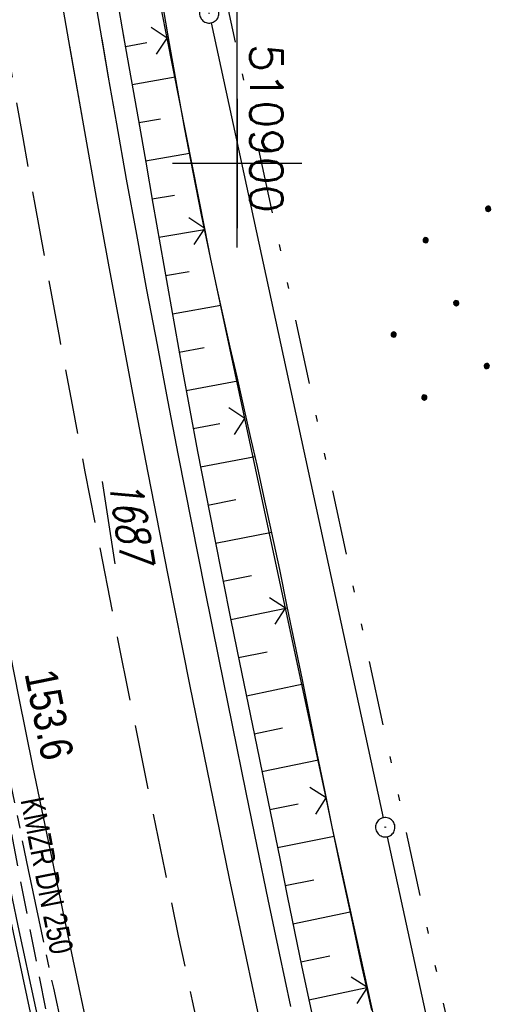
# Model space of a CAD drawing. Extents: x 510637 to 511182, y 471777 to 472747.
# Tile 5 of 42: x 510883 to 510920, y 471835 to 471911. Entities that reach past the tile are written whole.
import ezdxf

# ---------------------------------------------------------------- set-up
doc = ezdxf.new("R2010")
doc.units = 0
doc.header["$LTSCALE"] = 10
doc.header["$MEASUREMENT"] = 0
for name, pattern in [('ACHSE', [5.5, 4, -0.5, 0.5, -0.5]), ('LT00', [0]), ('LT05', [0.7, 0.5, -0.2]), ('LT09', [0.54, 0.2, -0.1, 0.02, -0.1, 0.02, -0.1]), ('STRICHLINIE2', [0.375, 0.25, -0.125])]:
    doc.linetypes.add(name, pattern=pattern)
doc.layers.get('0').update_dxf_attribs({"linetype": 'LT00'})
for name, color, linetype in [('-AX-020', 250, 'ACHSE'), ('-Haltung', 182, 'STRICHLINIE2'), ('-Haltungsbeschriftung', 182, 'LT00'), ('-ST-20-1', 250, 'LT00'), ('DFK_AB_FLNR', 7, 'Continuous'), ('DFK_AB_L', 21, 'LT00'), ('DFK_AB_P', 7, 'LT00'), ('DFK_NUTZUNG', 250, 'LT00'), ('GEMARKUNGSGRENZE', 3, 'LT09'), ('V94_AFBR_BAB', 250, 'LT00'), ('V94_BOESCH', 250, 'LT00'), ('V94_BOSCHUNG', 250, 'LT00'), ('V94_LD_MARK', 250, 'LT00'), ('V94_LG_MARK', 250, 'LT05'), ('V94_RASTER', 250, 'LT00'), ('V94_RINNE', 182, 'LT00'), ('V94_ZAUN', 40, 'LT00'), ('V95_AFBR_BAB', 250, 'LT00'), ('V95_BOESCH', 250, 'LT00'), ('V95_BOSCHUNG', 250, 'LT00'), ('V95_LD_MARK', 250, 'LT00'), ('V95_LG_MARK', 250, 'LT05'), ('V95_RASTER', 250, 'LT00'), ('V95_RINNE', 182, 'LT00'), ('V95_ZAUN', 40, 'LT00')]:
    doc.layers.add(name, color=color, linetype=linetype)
doc.styles.add('Beschrift', font='ARIAL.TTF')
doc.styles.add('Haltungsbeschriftung', font='ARIAL.TTF', dxfattribs={"width": 0.75})
doc.styles.get("Standard").update_dxf_attribs({"font": 'romans.shx'})

# ---------------------------------------------------------------- blocks, each defined once
blk = doc.blocks.new('SYMB0003')
at = {"color": 0, "linetype": 'ByBlock'}
for p, q in [((-0.015712, 0), (0.010166, 0.012015)), ((0, -0.021257), (-0.015712, 0)), ((0.010166, 0.012015), (0, -0.021257))]:
    blk.add_line(p, q, dxfattribs=at)
for points in [[(-0.031395, 0.499013), (-0.093691, 0.491144), (-0.154509, 0.475528), (-0.21289, 0.452414), (-0.267913, 0.422164), (-0.318712, 0.385257), (-0.364484, 0.342274), (-0.404509, 0.293893), (-0.438154, 0.240877), (-0.464888, 0.184062), (-0.484292, 0.124345), (-0.496058, 0.062667), (-0.5, 0)], [(-0.5, 0), (-0.496058, -0.062667), (-0.484292, -0.124345), (-0.464888, -0.184062), (-0.438154, -0.240877), (-0.404509, -0.293893), (-0.364485, -0.342274), (-0.318712, -0.385257), (-0.267914, -0.422164), (-0.21289, -0.452414), (-0.154509, -0.475529), (-0.093691, -0.491144), (-0.031395, -0.499014), (0.031395, -0.499014)], [(0.5, 0), (0.496057, 0.062667), (0.484292, 0.124345), (0.464888, 0.184062), (0.438153, 0.240877), (0.404509, 0.293893), (0.364484, 0.342274), (0.318712, 0.385257), (0.267913, 0.422164), (0.21289, 0.452414), (0.154509, 0.475528), (0.093691, 0.491144), (0.031395, 0.499013), (-0.031395, 0.499013)], [(0.031395, -0.499014), (0.093691, -0.491144), (0.154509, -0.475529), (0.21289, -0.452414), (0.267914, -0.422164), (0.318712, -0.385257), (0.364485, -0.342274), (0.404509, -0.293893), (0.438154, -0.240877), (0.464889, -0.184062), (0.484292, -0.124345), (0.496058, -0.062667), (0.5, 0)]]:
    blk.add_lwpolyline(points, dxfattribs=at)
blk = doc.blocks.new('SYMB0024')
at = {"color": 0, "linetype": 'ByBlock'}
for p, q in [((-0.5, 0.5), (0, 0)), ((0, 0), (0.5, 0.5))]:
    blk.add_line(p, q, dxfattribs=at)
blk = doc.blocks.new('Ackerland7')
at = {"layer": 'DFK_NUTZUNG', "color": 0, "linetype": 'ByBlock'}
for p, q in [((-4, 3.928), (-4, 3.67)), ((-3.95, 3.628), (-3.95, 3.97)), ((-3.9, 3.99), (-3.9, 3.607)), ((-3.85, 3.601), (-3.85, 3.997)), ((-3.8, 3.99), (-3.8, 3.607)), ((-3.75, 3.628), (-3.75, 3.97)), ((-3.7, 3.928), (-3.7, 3.67)), ((3.7, 3.929), (3.7, 3.671)), ((3.75, 3.629), (3.75, 3.971)), ((3.8, 3.992), (3.8, 3.608)), ((3.85, 3.602), (3.85, 3.998)), ((3.9, 3.992), (3.9, 3.608)), ((3.95, 3.629), (3.95, 3.971)), ((4, 3.929), (4, 3.671)), ((-3.65, 3.798), (-3.65, 3.8)), ((4.05, 3.799), (4.05, 3.801)), ((-7.85, 0.129), (-7.85, -0.129)), ((-7.8, -0.171), (-7.8, 0.171)), ((-7.75, 0.192), (-7.75, -0.192)), ((-7.7, -0.198), (-7.7, 0.198)), ((-7.65, 0.192), (-7.65, -0.192)), ((-7.6, -0.171), (-7.6, 0.171)), ((-7.55, 0.129), (-7.55, -0.129)), ((-7.5, -0.001), (-7.5, 0.001)), ((-0.15, 0.129), (-0.15, -0.129)), ((-0.1, -0.171), (-0.1, 0.171)), ((-0.05, 0.192), (-0.05, -0.192)), ((0, -0.198), (0, 0.198)), ((0.05, 0.192), (0.05, -0.192)), ((0.1, -0.171), (0.1, 0.171)), ((0.15, 0.129), (0.15, -0.129)), ((0.2, -0.001), (0.2, 0.001)), ((7.55, 0.129), (7.55, -0.129)), ((7.6, -0.171), (7.6, 0.171)), ((7.65, 0.192), (7.65, -0.192)), ((7.7, -0.198), (7.7, 0.198)), ((7.75, 0.192), (7.75, -0.192)), ((7.8, -0.171), (7.8, 0.171)), ((7.85, 0.129), (7.85, -0.129)), ((7.9, -0.001), (7.9, 0.001)), ((-4, -3.671), (-4, -3.929)), ((-3.95, -3.971), (-3.95, -3.629)), ((-3.9, -3.608), (-3.9, -3.992)), ((-3.85, -3.998), (-3.85, -3.602)), ((-3.8, -3.608), (-3.8, -3.992)), ((-3.75, -3.971), (-3.75, -3.629)), ((-3.7, -3.671), (-3.7, -3.929)), ((-3.65, -3.801), (-3.65, -3.799)), ((3.7, -3.671), (3.7, -3.929)), ((3.75, -3.971), (3.75, -3.629)), ((3.8, -3.608), (3.8, -3.992)), ((3.85, -3.998), (3.85, -3.602)), ((3.9, -3.608), (3.9, -3.992)), ((3.95, -3.971), (3.95, -3.629)), ((4, -3.671), (4, -3.929)), ((4.05, -3.801), (4.05, -3.799))]:
    blk.add_line(p, q, dxfattribs=at)
for points in [[(-3.65, 3.799), (-3.67, 3.886), (-3.725, 3.955), (-3.805, 3.994), (-3.894, 3.994), (-3.975, 3.955), (-4.03, 3.886), (-4.05, 3.799), (-4.03, 3.712), (-3.975, 3.642), (-3.894, 3.604), (-3.805, 3.604), (-3.725, 3.642), (-3.67, 3.712), (-3.65, 3.799)], [(4.05, 3.8), (4.03, 3.887), (3.975, 3.956), (3.894, 3.995), (3.805, 3.995), (3.725, 3.956), (3.67, 3.887), (3.65, 3.8), (3.67, 3.713), (3.725, 3.644), (3.805, 3.605), (3.894, 3.605), (3.975, 3.644), (4.03, 3.713), (4.05, 3.8)], [(-7.5, 0), (-7.52, 0.087), (-7.575, 0.156), (-7.655, 0.195), (-7.744, 0.195), (-7.825, 0.156), (-7.88, 0.087), (-7.9, 0)], [(0.2, 0), (0.18, 0.087), (0.125, 0.156), (0.045, 0.195), (-0.044, 0.195), (-0.125, 0.156), (-0.18, 0.087), (-0.2, 0)], [(-0.2, 0), (-0.18, -0.087), (-0.125, -0.156), (-0.044, -0.195), (0.045, -0.195), (0.125, -0.156), (0.18, -0.087), (0.2, 0)], [(7.9, 0), (7.88, 0.087), (7.825, 0.156), (7.744, 0.195), (7.655, 0.195), (7.575, 0.156), (7.52, 0.087), (7.5, 0)], [(7.5, 0), (7.52, -0.087), (7.575, -0.156), (7.655, -0.195), (7.744, -0.195), (7.825, -0.156), (7.88, -0.087), (7.9, 0)], [(-7.9, 0), (-7.88, -0.087), (-7.825, -0.156), (-7.744, -0.195), (-7.655, -0.195), (-7.575, -0.156), (-7.52, -0.087), (-7.5, 0)], [(-3.65, -3.8), (-3.67, -3.713), (-3.725, -3.644), (-3.805, -3.605), (-3.894, -3.605), (-3.975, -3.644), (-4.03, -3.713), (-4.05, -3.8), (-4.03, -3.887), (-3.975, -3.956), (-3.894, -3.995), (-3.805, -3.995), (-3.725, -3.956), (-3.67, -3.887), (-3.65, -3.8)], [(4.05, -3.8), (4.03, -3.713), (3.975, -3.644), (3.894, -3.605), (3.805, -3.605), (3.725, -3.644), (3.67, -3.713), (3.65, -3.8), (3.67, -3.887), (3.725, -3.956), (3.805, -3.995), (3.894, -3.995), (3.975, -3.956), (4.03, -3.887), (4.05, -3.8)]]:
    blk.add_lwpolyline(points, dxfattribs=at)

msp = doc.modelspace()

# ---------------------------------------------------------------- linework, layer by layer
at = {"layer": '-AX-020', "ltscale": 0.2, "flags": 128}
msp.add_lwpolyline([(511023.585, 472714.433), (511020.976, 472710.349), (511016.012, 472702.431), (511011.117, 472694.472), (511006.29, 472686.471), (511001.532, 472678.429), (510996.842, 472670.347), (510992.223, 472662.225), (510987.672, 472654.063), (510983.192, 472645.863), (510978.782, 472637.625), (510974.443, 472629.349), (510970.175, 472621.036), (510965.978, 472612.687), (510961.853, 472604.303), (510957.799, 472595.883), (510953.818, 472587.43), (510949.91, 472578.942), (510946.074, 472570.422), (510942.311, 472561.868), (510938.622, 472553.283), (510935.007, 472544.666), (510931.465, 472536.02), (510927.997, 472527.343), (510924.604, 472518.636), (510921.286, 472509.901), (510918.042, 472501.138), (510914.874, 472492.347), (510911.781, 472483.529), (510908.763, 472474.686), (510905.821, 472465.817), (510902.956, 472456.923), (510900.166, 472448.004), (510897.454, 472439.062), (510894.817, 472430.098), (510892.258, 472421.111), (510889.776, 472412.102), (510887.37, 472403.073), (510885.043, 472394.023), (510882.792, 472384.954), (510880.62, 472375.866), (510878.525, 472366.759), (510876.509, 472357.635), (510874.57, 472348.494), (510872.71, 472339.337), (510870.929, 472330.164), (510869.226, 472320.976), (510867.602, 472311.774), (510866.056, 472302.558), (510864.59, 472293.33), (510863.202, 472284.089), (510861.894, 472274.837), (510860.665, 472265.574), (510859.516, 472256.301), (510858.445, 472247.018), (510857.455, 472237.726), (510856.544, 472228.427), (510855.712, 472219.119), (510854.96, 472209.806), (510854.288, 472200.485), (510853.696, 472191.159), (510853.184, 472181.829), (510852.752, 472172.495), (510852.399, 472163.157), (510852.127, 472153.817), (510851.934, 472144.475), (510851.822, 472135.131), (510851.789, 472125.787), (510851.836, 472116.443), (510851.964, 472107.1), (510852.009, 472104.711), (510852.237, 472095.37), (510852.543, 472086.03), (510852.927, 472076.694), (510853.387, 472067.361), (510853.922, 472058.032), (510854.53, 472048.707), (510855.21, 472039.388), (510855.961, 472030.074), (510856.782, 472020.766), (510857.671, 472011.464), (510858.627, 472002.169), (510859.649, 471992.88), (510860.734, 471983.599), (510861.883, 471974.326), (510863.094, 471965.06), (510864.364, 471955.802), (510865.694, 471946.554), (510867.082, 471937.313), (510868.525, 471928.081), (510870.024, 471918.857), (510871.577, 471909.643), (510873.182, 471900.438), (510874.839, 471891.241), (510876.545, 471882.054), (510878.3, 471872.876), (510880.102, 471863.708), (510881.95, 471854.548), (510883.842, 471845.397), (510885.778, 471836.255), (510887.756, 471827.123), (510889.775, 471817.999), (510891.834, 471808.885), (510893.93, 471799.779), (510894.29, 471798.245)], dxfattribs=at)
at = {"layer": '-Haltung'}
msp.add_line((510881.1, 471855.518), (510885.599, 471832.398), dxfattribs=at)
at = {"layer": 'DFK_AB_L'}
for p, q in [((510897.989, 471910.867), (510911.282, 471849.423)), ((510911.599, 471847.957), (510923.109, 471794.881))]:
    msp.add_line(p, q, dxfattribs=at)
at = {"layer": 'GEMARKUNGSGRENZE', "ltscale": 2.5, "flags": 128}
msp.add_lwpolyline([(511046.034, 472711.812), (511031.927, 472691.269), (510996.407, 472627.328), (510946.881, 472521.115), (510931.137, 472471.162), (510904.274, 472356.963), (510903.968, 472355.512), (510901.213, 472342.303), (510941.585, 472335.037), (510971.004, 472327.668), (510993.448, 472322.391), (511002.822, 472295.217), (510981.46, 472288.086), (510979.077, 472252.27), (510975.289, 472194.983), (510973.333, 472186.399), (510968.719, 472165.904), (510952.995, 472136.274), (510921.262, 472097.626), (510905.045, 472075.837), (510893.26, 472050.556), (510892.004, 472047.859), (510887.625, 472022.351), (510889.456, 471975.295), (510899.305, 471911.874), (510912.906, 471849.007), (510924.683, 471794.697)], dxfattribs=at)
at = {"layer": 'V94_AFBR_BAB'}
for points in [[(510904.129, 471834.826), (510903.255, 471838.958), (510902.39, 471843.093), (510901.533, 471847.229), (510900.682, 471851.366), (510899.618, 471856.576), (510898.564, 471861.788), (510897.519, 471867.002), (510896.485, 471872.218), (510895.463, 471877.437), (510894.638, 471881.701), (510893.822, 471885.967), (510893.017, 471890.236), (510892.225, 471894.506), (510891.446, 471898.779), (510890.683, 471903.055), (510890.049, 471906.678), (510889.425, 471910.303), (510888.81, 471913.929)], [(510896.35, 471798.005), (510895.358, 471802.257), (510894.159, 471807.445), (510892.972, 471812.637), (510891.798, 471817.831), (510890.64, 471823.029), (510888.807, 471831.417), (510887.015, 471839.815), (510885.265, 471848.221), (510884.198, 471853.446), (510883.146, 471858.674), (510882.107, 471863.904), (510881.08, 471869.137), (510880.064, 471874.372), (510879.239, 471878.664), (510878.423, 471882.958), (510877.615, 471887.254), (510876.819, 471891.552), (510876.034, 471895.852), (510875.263, 471900.154), (510874.514, 471904.416), (510873.778, 471908.681), (510873.054, 471912.948)]]:
    msp.add_lwpolyline(points, dxfattribs=at)
at = {"layer": 'V94_BOESCH'}
for points in [[(510890.677, 471912.835), (510891.239, 471909.659), (510891.802, 471906.484), (510892.362, 471903.308), (510892.923, 471900.108), (510893.482, 471896.907), (510894.041, 471893.707), (510894.604, 471890.508), (510895.172, 471887.309), (510895.748, 471884.112), (510896.334, 471880.917), (510896.933, 471877.724), (510897.561, 471874.461), (510898.201, 471871.201), (510898.853, 471867.942), (510899.513, 471864.685), (510900.178, 471861.429), (510900.846, 471858.174), (510901.515, 471854.919), (510902.181, 471851.663), (510902.742, 471848.905), (510903.303, 471846.147), (510903.865, 471843.39), (510904.431, 471840.633), (510905.003, 471837.878), (510905.583, 471835.124), (510906.175, 471832.373)], [(510910.392, 471834.551), (510909.616, 471838.091), (510908.848, 471841.633), (510908.091, 471845.177), (510907.346, 471848.724), (510906.76, 471851.563), (510906.181, 471854.402), (510905.605, 471857.243), (510905.029, 471860.084), (510904.452, 471862.924), (510903.869, 471865.763), (510903.279, 471868.6), (510902.678, 471871.436), (510902.064, 471874.268), (510901.551, 471876.578), (510901.031, 471878.886), (510900.507, 471881.193), (510899.981, 471883.5), (510899.457, 471885.807), (510898.938, 471888.116), (510898.428, 471890.426), (510897.929, 471892.739), (510897.244, 471896.034), (510896.586, 471899.335), (510895.953, 471902.641), (510895.343, 471905.952), (510894.754, 471909.265), (510894.182, 471912.581)]]:
    msp.add_lwpolyline(points, dxfattribs=at)
at = {"layer": 'V94_BOSCHUNG'}
for p, q in [((510891.348, 471909.048), (510893.016, 471909.356)), ((510891.869, 471906.102), (510895.209, 471906.701)), ((510892.389, 471903.156), (510894.069, 471903.449)), ((510892.905, 471900.209), (510896.306, 471900.785)), ((510893.421, 471897.254), (510895.151, 471897.547)), ((510893.938, 471894.299), (510897.477, 471894.897)), ((510894.458, 471891.335), (510896.276, 471891.652)), ((510894.982, 471888.373), (510898.732, 471889.044)), ((510895.513, 471885.411), (510897.449, 471885.767)), ((510896.05, 471882.46), (510900.05, 471883.195)), ((510896.598, 471879.501), (510898.657, 471879.888)), ((510897.158, 471876.545), (510901.376, 471877.358)), ((510897.731, 471873.59), (510899.878, 471874.014)), ((510898.311, 471870.647), (510902.663, 471871.506)), ((510898.901, 471867.705), (510901.093, 471868.138)), ((510899.498, 471864.755), (510903.894, 471865.643)), ((510900.1, 471861.807), (510902.297, 471862.26)), ((510900.705, 471858.859), (510905.09, 471859.784)), ((510901.309, 471855.92), (510903.497, 471856.381)), ((510901.91, 471852.99), (510906.284, 471853.894)), ((510902.508, 471850.061), (510904.697, 471850.503)), ((510903.103, 471847.13), (510907.498, 471847.998)), ((510903.703, 471844.181), (510905.909, 471844.626)), ((510904.307, 471841.233), (510908.738, 471842.147)), ((510904.918, 471838.285), (510907.143, 471838.755)), ((510905.536, 471835.35), (510910.009, 471836.293))]:
    msp.add_line(p, q, dxfattribs=at)
at = {"layer": 'V94_LD_MARK'}
msp.add_lwpolyline([(510910.252, 471796.382), (510909.855, 471798.029), (510909.248, 471800.555), (510908.033, 471805.683), (510906.838, 471810.816), (510905.663, 471815.952), (510904.507, 471821.093), (510903.367, 471826.237), (510902.025, 471832.396), (510900.704, 471838.56), (510899.405, 471844.728), (510898.125, 471850.901), (510896.355, 471859.601), (510894.622, 471868.308), (510892.925, 471877.022), (510891.952, 471882.107), (510890.993, 471887.195), (510890.047, 471892.286), (510889.116, 471897.379), (510888.2, 471902.475), (510887.074, 471908.875), (510885.975, 471915.279)], dxfattribs=at)
at = {"layer": 'V94_LG_MARK', "flags": 128}
msp.add_lwpolyline([(510905.179, 471796.974), (510904.658, 471799.183), (510903.645, 471803.519), (510902.639, 471807.857), (510901.641, 471812.197), (510900.653, 471816.539), (510899.676, 471820.884), (510898.711, 471825.231), (510897.613, 471830.251), (510896.531, 471835.275), (510895.464, 471840.302), (510894.412, 471845.332), (510893.372, 471850.365), (510890.766, 471863.26), (510888.237, 471876.17), (510887.249, 471881.329), (510886.275, 471886.49), (510885.315, 471891.654), (510884.37, 471896.82), (510883.441, 471901.99), (510882.334, 471908.286), (510881.251, 471914.586), (510880.191, 471920.89), (510879.154, 471927.198), (510878.474, 471931.41), (510877.805, 471935.624), (510877.149, 471939.84), (510876.507, 471944.059), (510875.881, 471948.279), (510875.272, 471952.502), (510874.8, 471955.871), (510874.337, 471959.241), (510873.884, 471962.612), (510873.437, 471965.984), (510872.995, 471969.357), (510872.557, 471972.73), (510871.754, 471978.936)], dxfattribs=at)
at = {"layer": 'V94_RASTER'}
for p, q in [((510900, 471905), (510900, 471895)), ((510904.999, 471900), (510894.999, 471900))]:
    msp.add_line(p, q, dxfattribs=at)
at = {"layer": 'V94_RINNE'}
for points in [[(510868.938, 471912.321), (510870.04, 471905.882), (510871.171, 471899.449), (510872.112, 471894.22), (510873.071, 471888.995), (510874.046, 471883.773), (510875.035, 471878.553), (510876.038, 471873.336), (510877.051, 471868.129), (510878.077, 471862.924), (510879.116, 471857.723), (510880.17, 471852.524), (510881.239, 471847.328), (510882.302, 471842.244), (510883.38, 471837.164), (510884.472, 471832.087), (510885.577, 471827.012), (510886.694, 471821.94), (510888.14, 471815.452), (510889.604, 471808.967), (510891.084, 471802.486), (510892, 471798.512)], [(510892.546, 471798.449), (510892.087, 471800.425), (510891.091, 471804.745), (510890.101, 471809.066), (510889.118, 471813.389), (510888.144, 471817.713), (510887.179, 471822.04), (510885.786, 471828.377), (510884.414, 471834.719), (510883.064, 471841.065), (510881.735, 471847.416), (510879.957, 471856.076), (510878.217, 471864.744), (510876.516, 471873.419), (510875.264, 471879.946), (510874.036, 471886.477), (510872.832, 471893.013), (510871.654, 471899.554), (510870.524, 471905.98), (510869.42, 471912.411)]]:
    msp.add_lwpolyline(points, dxfattribs=at)
at = {"layer": 'V94_ZAUN'}
for p, q in [((510897.484, 471894.967), (510894.574, 471909.682)), ((510903.727, 471865.624), (510900.588, 471880.292)), ((510906.867, 471850.957), (510903.727, 471865.624)), ((510913.277, 471821.649), (510910.066, 471836.302))]:
    msp.add_line(p, q, dxfattribs=at)
for points in [[(510894.574, 471909.682), (510892.379, 471920.779), (510891.846, 471924.429)], [(510900.588, 471880.292), (510897.925, 471892.737), (510897.484, 471894.967)], [(510910.066, 471836.302), (510907.346, 471848.717), (510906.867, 471850.957)]]:
    msp.add_lwpolyline(points, dxfattribs=at)
at = {"layer": 'V95_AFBR_BAB'}
for points in [[(510904.129, 471834.826), (510903.255, 471838.958), (510902.39, 471843.093), (510901.533, 471847.229), (510900.682, 471851.366), (510899.618, 471856.576), (510898.564, 471861.788), (510897.519, 471867.002), (510896.485, 471872.219), (510895.463, 471877.437), (510894.638, 471881.701), (510893.822, 471885.968), (510893.017, 471890.236), (510892.225, 471894.506), (510891.446, 471898.779), (510890.683, 471903.055), (510890.049, 471906.678), (510889.541, 471909.632)], [(510896.35, 471798.005), (510895.358, 471802.257), (510894.159, 471807.446), (510892.972, 471812.637), (510891.798, 471817.831), (510890.64, 471823.029), (510888.807, 471831.417), (510887.015, 471839.815), (510885.265, 471848.221), (510884.198, 471853.446), (510883.146, 471858.674), (510882.107, 471863.904), (510881.08, 471869.137), (510880.064, 471874.372), (510879.239, 471878.664), (510878.423, 471882.958), (510877.615, 471887.254), (510876.819, 471891.552), (510876.034, 471895.852), (510875.263, 471900.154), (510874.514, 471904.416), (510874.211, 471906.172)]]:
    msp.add_lwpolyline(points, dxfattribs=at)
at = {"layer": 'V95_BOESCH'}
for points in [[(510910.392, 471834.551), (510909.616, 471838.091), (510908.848, 471841.633), (510908.091, 471845.177), (510907.346, 471848.724), (510906.76, 471851.563), (510906.181, 471854.402), (510905.605, 471857.243), (510905.029, 471860.084), (510904.452, 471862.924), (510903.869, 471865.763), (510903.279, 471868.6), (510902.678, 471871.436), (510902.064, 471874.268), (510901.551, 471876.578), (510901.031, 471878.886), (510900.507, 471881.193), (510899.981, 471883.5), (510899.457, 471885.807), (510898.938, 471888.116), (510898.428, 471890.426), (510897.929, 471892.739), (510897.244, 471896.034), (510896.586, 471899.335), (510895.953, 471902.641), (510895.343, 471905.952), (510894.754, 471909.265), (510894.497, 471910.75)], [(510891.179, 471910.001), (510891.239, 471909.659), (510891.802, 471906.484), (510892.362, 471903.308), (510892.923, 471900.108), (510893.482, 471896.908), (510894.041, 471893.707), (510894.604, 471890.508), (510895.172, 471887.309), (510895.748, 471884.112), (510896.334, 471880.917), (510896.933, 471877.724), (510897.561, 471874.461), (510898.201, 471871.201), (510898.853, 471867.942), (510899.512, 471864.685), (510900.178, 471861.43), (510900.846, 471858.174), (510901.515, 471854.919), (510902.181, 471851.663), (510902.742, 471848.905), (510903.303, 471846.147), (510903.865, 471843.39), (510904.431, 471840.633), (510905.003, 471837.878), (510905.583, 471835.124), (510906.175, 471832.373)]]:
    msp.add_lwpolyline(points, dxfattribs=at)
at = {"layer": 'V95_BOSCHUNG'}
for p, q in [((510891.348, 471909.048), (510893.016, 471909.356)), ((510891.869, 471906.102), (510895.209, 471906.701)), ((510892.389, 471903.156), (510894.069, 471903.449)), ((510892.905, 471900.209), (510896.306, 471900.785)), ((510893.421, 471897.254), (510895.151, 471897.547)), ((510893.938, 471894.299), (510897.477, 471894.897)), ((510894.458, 471891.335), (510896.276, 471891.652)), ((510894.982, 471888.373), (510898.732, 471889.044)), ((510895.513, 471885.411), (510897.449, 471885.767)), ((510896.05, 471882.46), (510900.05, 471883.195)), ((510896.598, 471879.501), (510898.657, 471879.889)), ((510897.158, 471876.545), (510901.376, 471877.358)), ((510897.731, 471873.59), (510899.878, 471874.014)), ((510898.311, 471870.647), (510902.663, 471871.506)), ((510898.901, 471867.705), (510901.093, 471868.138)), ((510899.498, 471864.755), (510903.894, 471865.643)), ((510900.1, 471861.807), (510902.297, 471862.26)), ((510900.705, 471858.859), (510905.09, 471859.784)), ((510901.309, 471855.92), (510903.497, 471856.382)), ((510901.91, 471852.99), (510906.284, 471853.894)), ((510902.508, 471850.061), (510904.697, 471850.503)), ((510903.103, 471847.13), (510907.498, 471847.998)), ((510903.703, 471844.181), (510905.908, 471844.626)), ((510904.307, 471841.233), (510908.738, 471842.147)), ((510904.918, 471838.285), (510907.143, 471838.755)), ((510905.535, 471835.35), (510910.009, 471836.293))]:
    msp.add_line(p, q, dxfattribs=at)
at = {"layer": 'V95_LD_MARK'}
msp.add_lwpolyline([(510910.252, 471796.382), (510909.854, 471798.029), (510909.248, 471800.555), (510908.033, 471805.683), (510906.838, 471810.816), (510905.663, 471815.952), (510904.507, 471821.093), (510903.367, 471826.237), (510902.025, 471832.396), (510900.704, 471838.56), (510899.405, 471844.728), (510898.125, 471850.901), (510896.355, 471859.601), (510894.622, 471868.308), (510892.925, 471877.022), (510891.952, 471882.107), (510890.992, 471887.195), (510890.046, 471892.286), (510889.115, 471897.379), (510888.2, 471902.475), (510887.046, 471909.069)], dxfattribs=at)
at = {"layer": 'V95_LG_MARK', "flags": 128}
msp.add_lwpolyline([(510905.179, 471796.974), (510904.658, 471799.183), (510903.645, 471803.519), (510902.639, 471807.857), (510901.641, 471812.197), (510900.653, 471816.539), (510899.676, 471820.884), (510898.711, 471825.231), (510897.613, 471830.251), (510896.531, 471835.275), (510895.464, 471840.302), (510894.412, 471845.332), (510893.372, 471850.365), (510890.766, 471863.26), (510888.237, 471876.17), (510887.249, 471881.329), (510886.275, 471886.49), (510885.315, 471891.654), (510884.37, 471896.82), (510883.441, 471901.99), (510882.381, 471908.016)], dxfattribs=at)
at = {"layer": 'V95_RASTER'}
for p, q in [((510900, 471893.492), (510900, 471911.992)), ((510905, 471900), (510895, 471900))]:
    msp.add_line(p, q, dxfattribs=at)
at = {"layer": 'V95_RINNE'}
for points in [[(510870.15, 471905.256), (510871.171, 471899.449), (510872.112, 471894.22), (510873.071, 471888.995), (510874.046, 471883.773), (510875.035, 471878.553), (510876.038, 471873.336), (510877.051, 471868.129), (510878.077, 471862.924), (510879.116, 471857.723), (510880.17, 471852.524), (510881.239, 471847.328), (510882.302, 471842.244), (510883.38, 471837.164), (510884.472, 471832.087), (510885.577, 471827.012), (510886.694, 471821.94), (510888.14, 471815.452), (510889.604, 471808.967), (510891.084, 471802.486), (510892, 471798.512)], [(510892.546, 471798.449), (510892.087, 471800.425), (510891.091, 471804.745), (510890.101, 471809.066), (510889.118, 471813.389), (510888.144, 471817.713), (510887.179, 471822.04), (510885.786, 471828.377), (510884.414, 471834.719), (510883.064, 471841.065), (510881.735, 471847.416), (510879.957, 471856.076), (510878.217, 471864.744), (510876.516, 471873.419), (510875.264, 471879.946), (510874.036, 471886.477), (510872.832, 471893.013), (510871.654, 471899.554), (510870.632, 471905.364)]]:
    msp.add_lwpolyline(points, dxfattribs=at)
at = {"layer": 'V95_ZAUN'}
for p, q in [((510894.574, 471909.682), (510894.368, 471910.721)), ((510897.484, 471894.967), (510894.574, 471909.682)), ((510903.727, 471865.624), (510900.588, 471880.292)), ((510906.867, 471850.957), (510903.727, 471865.624)), ((510913.277, 471821.649), (510910.066, 471836.302))]:
    msp.add_line(p, q, dxfattribs=at)
for points in [[(510900.588, 471880.292), (510897.925, 471892.737), (510897.484, 471894.967)], [(510910.066, 471836.302), (510907.346, 471848.717), (510906.867, 471850.957)]]:
    msp.add_lwpolyline(points, dxfattribs=at)

# ---------------------------------------------------------------- block references
at = {"layer": 'DFK_AB_P', "xscale": 1.499999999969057, "yscale": 1.5, "zscale": 1.5, "rotation": 251.2881100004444}
for p in [(510897.83, 471911.6), (510911.44, 471848.69)]:
    msp.add_blockref('SYMB0003', p, dxfattribs=at)
at = {"layer": 'DFK_NUTZUNG', "rotation": 251.2883000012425}
msp.add_blockref('Ackerland7', (510916.925, 471889.203), dxfattribs=at)
at = {"layer": 'V94_ZAUN', "yscale": 2.099999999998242, "zscale": 2.1}
for p, xscale, rotation in [((510894.574, 471909.682), 2.100000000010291, 101.1864239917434), ((510897.484, 471894.967), 2.100000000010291, 101.1864239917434), ((510900.588, 471880.292), 2.099999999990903, 102.0821939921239), ((510903.727, 471865.624), 2.099999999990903, 102.0821939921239), ((510906.867, 471850.957), 2.099999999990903, 102.0821939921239), ((510910.066, 471836.302), 2.100000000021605, 102.35865399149)]:
    msp.add_blockref('SYMB0024', p, dxfattribs=dict(at, xscale=xscale, rotation=rotation))
at = {"layer": 'V95_ZAUN', "yscale": 2.100000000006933, "zscale": 2.1}
for p, xscale, rotation in [((510894.574, 471909.682), 2.09999999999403, 101.1859966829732), ((510897.484, 471894.967), 2.09999999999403, 101.1859966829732), ((510900.588, 471880.292), 2.10000000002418, 102.0814366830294), ((510903.727, 471865.624), 2.10000000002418, 102.0814366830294), ((510906.867, 471850.957), 2.10000000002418, 102.0814366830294), ((510910.066, 471836.302), 2.099999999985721, 102.3577066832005)]:
    msp.add_blockref('SYMB0024', p, dxfattribs=dict(at, xscale=xscale, rotation=rotation))

# ---------------------------------------------------------------- texts
at = {"layer": '-Haltungsbeschriftung', "style": 'Haltungsbeschriftung', "width": 0.75}
msp.add_text('KMZR DN 250', height=1.8, rotation=281.01057, dxfattribs=at).set_placement((510883.232, 471850.799))
at = {"layer": '-ST-20-1', "style": 'Beschrift', "width": 0.8}
msp.add_text('  153.6', height=2.5, rotation=-78.49774, dxfattribs=at).set_placement((510883.23, 471862.087))
at = {"layer": 'DFK_AB_FLNR', "oblique": 13.754, "width": 0.75}
msp.add_text('%%U1687', height=2.5, rotation=278.7021, dxfattribs=at).set_placement((510890.066, 471875.358))
at = {"layer": 'V95_RASTER', "width": 1.017}
msp.add_text(' 510900', height=2.5, rotation=269.99982, dxfattribs=at).set_placement((510901, 471910.992))

doc.saveas('drawing.dxf')
